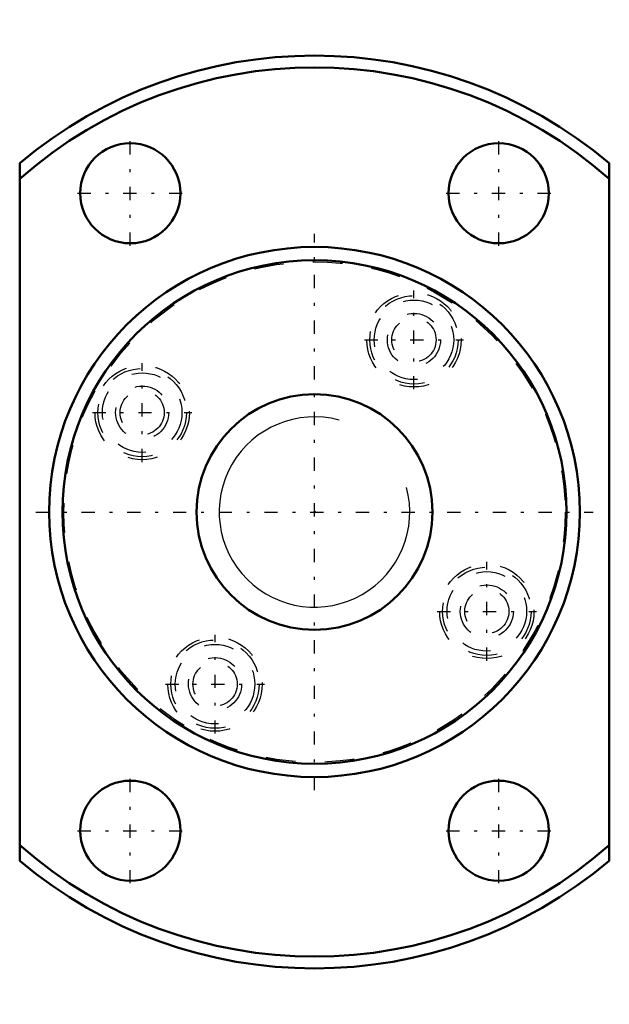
# Model space of a CAD drawing. Header units: millimetres. Extents: x -10 to 10, y -16.7 to 16.7.
import ezdxf

# ---------------------------------------------------------------- set-up
doc = ezdxf.new("R2010")
doc.units = ezdxf.units.MM
doc.linetypes.add('Center', pattern=[1.5, 0.45, -0.5, 0.05, -0.5])
doc.linetypes.add('Dashed', pattern=[2, 1, -1])
for name, color, linetype, lineweight in [('2d ConnectionPoints', 7, 'Continuous', 50), ('AM_0', 7, 'Continuous', 50), ('AM_5', 3, 'Continuous', 25), ('AM_7', 7, 'Center', 25), ('AM_9', 6, 'Dashed', 25)]:
    doc.layers.add(name, color=color, linetype=linetype, lineweight=lineweight)

# ---------------------------------------------------------------- blocks, each defined once
blk = doc.blocks.new('1_RR0130WGF0812_3Nut_0_in_WGF0812_3G1_27LC3_0_13_0_0_2')
at = {"layer": 'AM_0'}
for p, q in [((-10, -11.843), (-10, 11.843)), ((10, 11.843), (10, -11.843))]:
    blk.add_line(p, q, dxfattribs=at)
for centre, radius in [((-6.25, 10.825), 1.7), ((6.25, 10.825), 1.7), ((0, 0), 9), ((0, 0), 8.55), ((0, 0), 4), ((-6.25, -10.825), 1.7), ((6.25, -10.825), 1.7)]:
    blk.add_circle(centre, radius, dxfattribs=at)
for radius, start, end in [(15.5, 49.8222, 130.1778), (15.1, 48.5282, 131.4718), (15.1, 228.5282, 311.4718), (15.5, 229.8222, 310.1778)]:
    blk.add_arc((0, 0), radius, start, end, dxfattribs=at)
at = {"layer": 'AM_7'}
for p, q in [((-6.25, 9.04), (-6.25, 12.61)), ((6.25, 9.04), (6.25, 12.61)), ((-8.035, 10.825), (-4.465, 10.825)), ((4.465, 10.825), (8.035, 10.825)), ((0, -9.45), (0, 9.45)), ((3.375, 4.166), (3.375, 7.526)), ((1.695, 5.846), (5.055, 5.846)), ((-5.846, 1.695), (-5.846, 5.055)), ((-7.526, 3.375), (-4.166, 3.375)), ((-9.45, 0), (9.45, 0)), ((5.846, -5.055), (5.846, -1.695)), ((4.166, -3.375), (7.526, -3.375)), ((-3.375, -7.526), (-3.375, -4.166)), ((-5.055, -5.846), (-1.695, -5.846)), ((-6.25, -12.61), (-6.25, -9.04)), ((6.25, -12.61), (6.25, -9.04)), ((-8.035, -10.825), (-4.465, -10.825)), ((4.465, -10.825), (8.035, -10.825))]:
    blk.add_line(p, q, dxfattribs=at)
at = {"layer": 'AM_9'}
for centre, radius in [((0, 0), 8.5), ((3.375, 5.846), 1.6), ((3.375, 5.846), 1.5), ((3.375, 5.846), 1.35), ((3.375, 5.846), 0.9), ((3.375, 5.846), 0.75), ((-5.846, 3.375), 1.6), ((-5.846, 3.375), 1.5), ((-5.846, 3.375), 1.35), ((-5.846, 3.375), 0.9), ((-5.846, 3.375), 0.75), ((5.846, -3.375), 1.6), ((5.846, -3.375), 1.5), ((5.846, -3.375), 1.35), ((5.846, -3.375), 0.9), ((5.846, -3.375), 0.75), ((-3.375, -5.846), 1.6), ((-3.375, -5.846), 1.5), ((-3.375, -5.846), 1.35), ((-3.375, -5.846), 0.9), ((-3.375, -5.846), 0.75)]:
    blk.add_circle(centre, radius, dxfattribs=at)
blk = doc.blocks.new('2_0130WGF0812_30Shaft_0_in_WGF0812_3G1_27LC3_0_13_0_0_2')
at = {"layer": 'AM_5'}
blk.add_arc((0, 0), 3.233, 75, 15, dxfattribs=at)

msp = doc.modelspace()

# ---------------------------------------------------------------- linework, layer by layer
at = {"layer": '2d ConnectionPoints'}
msp.add_point((0, 0), dxfattribs=at)

# ---------------------------------------------------------------- block references
for name in ['1_RR0130WGF0812_3Nut_0_in_WGF0812_3G1_27LC3_0_13_0_0_2', '2_0130WGF0812_30Shaft_0_in_WGF0812_3G1_27LC3_0_13_0_0_2']:
    msp.add_blockref(name, (0, 0))

doc.saveas('drawing.dxf')
